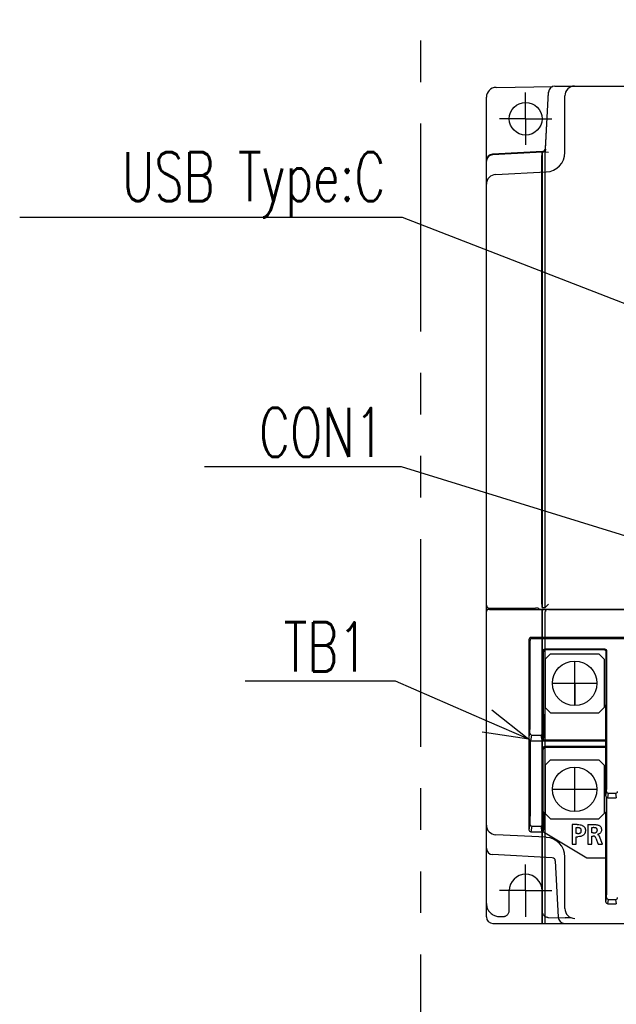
# Model space of a CAD drawing. Header units: millimetres. Extents: x 35 to 906, y -220 to 647.
# Tile 12 of 35: x 243 to 334, y 137 to 288. Entities that reach past the tile are written whole.
import ezdxf
from ezdxf import colors
from ezdxf.entities.mleader import LeaderData, LeaderLine
from ezdxf.math import Vec2, Vec3

# ---------------------------------------------------------------- set-up
doc = ezdxf.new("R2010")
doc.units = ezdxf.units.MM
doc.linetypes.add('PHANTOMX2', pattern=[127, 63.5, -12.7, 12.7, -12.7, 12.7, -12.7])
doc.layers.get('0').update_dxf_attribs({"linetype": 'CONTINUOUS'})
for name, color, linetype in [('10', 3, 'CONTINUOUS'), ('12', 7, 'CONTINUOUS'), ('17', 6, 'CONTINUOUS'), ('18', 1, 'PHANTOMX2'), ('19', 2, 'CONTINUOUS')]:
    doc.layers.add(name, color=color, linetype=linetype)
doc.styles.add('STANDARD1', font='romans.shx', dxfattribs={"width": 0.7, "bigfont": 'extfont.shx'})

# ---------------------------------------------------------------- blocks, each defined once
blk = doc.blocks.new('_OPEN30')
at = {"color": 0, "linetype": 'ByBlock'}
for p, q in [((-1, 0.268), (0, 0)), ((0, 0), (-1, -0.268)), ((0, 0), (-1, 0))]:
    blk.add_line(p, q, dxfattribs=at)

msp = doc.modelspace()

# ---------------------------------------------------------------- linework, layer by layer
at = {"layer": '10'}
for p, q in [((315.99, 277.36), (324.66, 277.51)), ((324.99, 277.57), (412.52, 277.57)), ((314.51, 150.57), (314.51, 275.86)), ((323.54, 267.94), (323.99, 276.63)), ((323.54, 268.02), (323.99, 276.57)), ((323.54, 267.94), (323.51, 267.49)), ((323.07, 267.55), (315.46, 267.15)), ((323.07, 267.47), (315.46, 267.07)), ((323.08, 267.53), (315.48, 267.13)), ((322.99, 198.37), (322.99, 266.97)), ((323.01, 267.47), (323.01, 197.87)), ((323.52, 267.49), (323.51, 267.49)), ((323.51, 197.87), (323.51, 267.49)), ((323.52, 267.49), (324.02, 267.48)), ((315, 197.56), (323, 197.56)), ((315.01, 197.74), (322.02, 197.74)), ((322.57, 197.57), (322.52, 197.71)), ((322.57, 197.56), (322.57, 197.57)), ((343.94, 197.57), (322.57, 197.57)), ((322.99, 197.26), (322.99, 150.07)), ((323.01, 197.56), (323, 197.56)), ((323.01, 197.87), (323.01, 197.87)), ((323.01, 197.87), (323.51, 197.87)), ((323.01, 197.56), (323.01, 197.55)), ((323.01, 197.55), (323.01, 149.57)), ((323.01, 197.55), (323.78, 197.55)), ((323.51, 197.87), (324.02, 198.37)), ((323.51, 149.57), (323.51, 197.25)), ((323.6, 197.46), (323.6, 197.46)), ((323.81, 197.55), (323.8, 197.55)), ((324, 197.56), (339.94, 197.56)), ((324.57, 159.6), (315.46, 160.07)), ((325.04, 159.12), (325.49, 150.52)), ((315.51, 149.57), (421.51, 149.57))]:
    msp.add_line(p, q, dxfattribs=at)
for points in [[(315, 197.56), (314.97, 197.56), (314.95, 197.56), (314.93, 197.56), (314.91, 197.56), (314.89, 197.56), (314.87, 197.55), (314.85, 197.55), (314.84, 197.55), (314.83, 197.55), (314.81, 197.55), (314.8, 197.55), (314.79, 197.55), (314.78, 197.55), (314.76, 197.54), (314.75, 197.54), (314.74, 197.54), (314.72, 197.53), (314.7, 197.53), (314.69, 197.52), (314.67, 197.51), (314.65, 197.5), (314.63, 197.49), (314.62, 197.47), (314.6, 197.46), (314.58, 197.44), (314.57, 197.42), (314.56, 197.4), (314.54, 197.38), (314.53, 197.35), (314.53, 197.33), (314.52, 197.3), (314.52, 197.27), (314.51, 197.25)], [(323.8, 197.55), (323.78, 197.55), (323.77, 197.55), (323.76, 197.54), (323.74, 197.54), (323.73, 197.53), (323.71, 197.53), (323.69, 197.52), (323.68, 197.51), (323.66, 197.5), (323.64, 197.49), (323.62, 197.48), (323.6, 197.46)], [(324, 197.56), (323.97, 197.56), (323.95, 197.56), (323.92, 197.56), (323.9, 197.56), (323.88, 197.56), (323.87, 197.55), (323.85, 197.55), (323.83, 197.55), (323.82, 197.55), (323.81, 197.55)]]:
    msp.add_lwpolyline(points, dxfattribs=at)
for centre, radius, start, end in [((316.01, 275.86), 1.5, 91, 180), ((324.99, 276.57), 1, 90, 177), ((324.99, 276.52), 1, 170.7837, 176.9923), ((323.04, 268.05), 0.5, 273.0079, 356.9921), ((323.04, 267.97), 0.5, 273, 357), ((315.51, 266.15), 1, 93, 180), ((315.51, 266.07), 1, 93, 180), ((315.51, 161.07), 1, 180, 267), ((324.54, 159.1), 0.5, 3, 87), ((315.51, 150.57), 1, 180, 270), ((326.49, 150.57), 1, 183, 270), ((326.49, 150.57), 1, 183, 269.0003)]:
    msp.add_arc(centre, radius, start, end, dxfattribs=at)
for centre, major_axis, ratio, start_param, end_param in [((315.53, 266.14), (-0.726, 0.689), 0.999711, -0.759074, 0.519389), ((323.01, 266.97), (0, 0.501), 0.052336, 0.00275, 1.573547), ((323.06, 268.03), (0.354, -0.354), 0.999724, -0.732901, 0.459046), ((322.02, 197.71), (0.5, 0), 0.052408, 0.017453, 1.570796), ((323.01, 198.37), (0, 0.5), 0.052408, -4.712389, -3.193953), ((323, 197.26), (0, 0.3), 0.052408, 0, 1.570796), ((323.82, 197.25), (0.213, 0.213), 0.997265, 1.570796, 2.357564), ((323.01, 150.07), (0, 0.5), 0.052408, -4.712389, -3.141593), ((323.51, 150.07), (0, 0.5), 0.052408, -3.141593, -3.089233)]:
    msp.add_ellipse(centre, major_axis=major_axis, ratio=ratio, start_param=start_param, end_param=end_param, dxfattribs=at)
msp.add_open_spline([(314.51, 198.21), (314.51, 198.18), (314.52, 198.13), (314.54, 198.05), (314.58, 197.97), (314.63, 197.9), (314.71, 197.83), (314.8, 197.78), (314.9, 197.74), (314.98, 197.74), (315.01, 197.74)], degree=3, knots=[0, 0, 0, 0, 0.105984, 0.213782, 0.325303, 0.442597, 0.567814, 0.702797, 0.847901, 1, 1, 1, 1], dxfattribs=at)
at = {"layer": '12'}
for p, q in [((320.51, 272.57), (320.51, 276.57)), ((326.51, 267.43), (326.51, 276.07)), ((320.51, 272.57), (316.51, 272.57)), ((320.51, 272.57), (320.51, 268.57)), ((320.51, 272.57), (324.51, 272.57)), ((315.94, 264.04), (323.66, 264.43)), ((314.51, 152.61), (314.51, 164.95)), ((323.66, 162.72), (315.94, 163.1)), ((326.51, 151.82), (326.51, 159.72)), ((320.51, 154.57), (320.51, 158.57)), ((320.51, 154.57), (316.51, 154.57)), ((318.01, 151.58), (318.01, 154.57)), ((320.51, 154.57), (324.51, 154.57)), ((320.51, 154.57), (320.51, 150.57)), ((323.01, 151.5), (323.01, 154.57)), ((316.48, 150.61), (317, 150.6)), ((324, 150.48), (326.53, 150.43))]:
    msp.add_line(p, q, dxfattribs=at)
msp.add_lwpolyline([(314.51, 152.61), (314.52, 152.48), (314.53, 152.33), (314.56, 152.18), (314.6, 152.04), (314.65, 151.9), (314.7, 151.76), (314.77, 151.63), (314.85, 151.5), (314.94, 151.38), (315.04, 151.26), (315.14, 151.16), (315.25, 151.06), (315.37, 150.97), (315.5, 150.89), (315.63, 150.82), (315.77, 150.76), (315.91, 150.7), (316.05, 150.66), (316.2, 150.64), (316.35, 150.62), (316.48, 150.61)], dxfattribs=at)
for centre, radius, start, end in [((328.01, 276.07), 1.5, 91, 180), ((323.51, 267.43), 3, 272.8624, 0), ((316.01, 262.55), 1.5, 92.8624, 180), ((316.01, 164.6), 1.5, 180, 267.1376), ((323.51, 159.72), 3, 0, 87.1376)]:
    msp.add_arc(centre, radius, start, end, dxfattribs=at)
msp.add_ellipse((320.51, 272.57), major_axis=(0, 2.5), ratio=1, dxfattribs=at)
for centre, major_axis, ratio, start_param, end_param in [((320.51, 154.57), (0, 2.5), 1, -1.570796, 1.570796), ((323.03, 151.5), (0, 1), 0.01745, 1.570643, 1.605695), ((328.01, 151.82), (0, -1.5), 0.999848, -1.570796, 0)]:
    msp.add_ellipse(centre, major_axis=major_axis, ratio=ratio, start_param=start_param, end_param=end_param, dxfattribs=at)
for points, knots in [([(317, 150.6), (317.05, 150.6), (317.17, 150.61), (317.34, 150.65), (317.5, 150.72), (317.66, 150.82), (317.8, 150.96), (317.92, 151.14), (318, 151.35), (318.01, 151.5), (318.01, 151.58)], [0, 0, 0, 0, 0.108317, 0.217961, 0.330562, 0.447992, 0.57239, 0.705873, 0.84933, 1, 1, 1, 1]), ([(323.01, 151.46), (323.01, 151.38), (323.03, 151.23), (323.11, 151.03), (323.22, 150.85), (323.35, 150.71), (323.5, 150.61), (323.66, 150.54), (323.83, 150.49), (323.94, 150.48), (324, 150.48)], [0, 0, 0, 0, 0.149921, 0.292415, 0.425359, 0.549715, 0.667469, 0.780623, 0.890948, 1, 1, 1, 1]), ([(327.44, 150.43), (327.36, 150.43), (327.21, 150.43), (327.01, 150.43), (326.86, 150.43), (326.76, 150.43), (326.69, 150.43), (326.63, 150.43), (326.58, 150.43), (326.55, 150.43), (326.53, 150.43), (326.53, 150.43)], [0, 0, 0, 0, 0.254212, 0.507818, 0.634192, 0.759987, 0.822479, 0.884435, 0.945184, 0.974614, 1, 1, 1, 1])]:
    msp.add_open_spline(points, degree=3, knots=knots, dxfattribs=at)
at = {"layer": '17'}
for p, q in [((321.01, 192.97), (321.01, 163.87)), ((321.01, 192.97), (321.18, 192.81)), ((321.18, 181.35), (321.18, 192.81)), ((321.31, 193.27), (321.48, 193.11)), ((346.11, 193.27), (321.31, 193.27)), ((321.48, 193.11), (345.95, 193.11)), ((323.11, 191.17), (323.11, 181.35)), ((323.11, 191.17), (323.22, 191.06)), ((332.63, 191.47), (323.41, 191.47)), ((323.41, 191.47), (323.52, 191.36)), ((332.53, 191.36), (323.52, 191.36)), ((332.63, 191.47), (332.52, 191.36)), ((332.93, 191.17), (332.82, 191.06)), ((332.93, 176.44), (332.93, 191.17)), ((323.22, 181.57), (323.22, 191.06)), ((323.51, 189.97), (324.31, 190.77)), ((323.51, 189.97), (323.51, 182.57)), ((324.31, 190.77), (331.71, 190.77)), ((328.01, 182.87), (328.01, 189.67)), ((331.71, 190.77), (332.51, 189.97)), ((332.51, 189.97), (332.51, 182.57)), ((332.82, 183.07), (332.82, 191.06)), ((324.61, 186.27), (331.41, 186.27)), ((328.01, 186.27), (328.01, 182.87)), ((324.31, 181.77), (323.51, 182.57)), ((332.51, 182.57), (331.71, 181.77)), ((332.82, 183.07), (332.78, 182.98)), ((332.78, 177.56), (332.78, 182.98)), ((323.22, 181.57), (323.26, 181.48)), ((323.26, 181.48), (323.26, 177.86)), ((324.31, 181.77), (331.71, 181.77)), ((321.01, 177.77), (321.16, 178.65)), ((321.31, 177.47), (321.46, 178.35)), ((321.46, 178.35), (322.83, 178.35)), ((322.83, 178.35), (322.96, 177.56)), ((323.13, 178.65), (323.26, 177.86)), ((321.18, 177.49), (321.18, 167.42)), ((321.31, 177.47), (332.76, 177.47)), ((332.78, 177.56), (322.96, 177.56)), ((323.1, 176.28), (323.21, 176.17)), ((323.1, 176.28), (323.1, 167.42)), ((323.21, 166.98), (323.21, 176.17)), ((323.4, 176.58), (323.51, 176.47)), ((332.63, 176.58), (323.4, 176.58)), ((332.52, 176.47), (323.51, 176.47)), ((332.63, 176.58), (332.52, 176.47)), ((332.76, 177.47), (332.78, 177.56)), ((332.76, 169.07), (332.76, 177.47)), ((323.51, 173.77), (324.31, 174.57)), ((323.51, 173.77), (323.51, 166.37)), ((324.31, 174.57), (331.71, 174.57)), ((328.01, 166.67), (328.01, 173.47)), ((331.71, 174.57), (332.51, 173.77)), ((332.51, 173.77), (332.51, 166.37)), ((324.61, 170.07), (331.41, 170.07)), ((332.76, 169.07), (332.88, 169.75)), ((332.82, 168.9), (332.82, 166.98)), ((332.93, 160.22), (332.93, 168.81)), ((333.06, 168.77), (333.18, 169.45)), ((333.06, 168.77), (334.36, 168.77)), ((333.18, 169.45), (334.25, 169.45)), ((334.25, 169.45), (334.36, 168.77)), ((323.21, 166.68), (323.21, 166.98)), ((323.21, 166.68), (323.26, 166.57)), ((323.26, 166.57), (323.26, 163.87)), ((324.31, 165.57), (323.51, 166.37)), ((324.31, 165.57), (331.71, 165.57)), ((332.51, 166.37), (331.71, 165.57)), ((332.82, 166.68), (332.76, 166.57)), ((332.76, 152.87), (332.76, 166.57)), ((332.82, 166.98), (332.82, 166.68)), ((321.16, 164.73), (321.01, 163.87)), ((321.46, 164.43), (321.31, 163.57)), ((321.46, 164.43), (322.82, 164.43)), ((322.82, 164.43), (322.96, 163.57)), ((323.12, 164.73), (323.26, 163.87)), ((328.39, 164.67), (327.63, 164.67)), ((327.63, 164.67), (327.63, 161.67)), ((328.23, 164.2), (328.45, 164.2)), ((328.23, 163.28), (328.23, 164.2)), ((330.03, 164.67), (330.78, 164.67)), ((330.03, 164.67), (330.03, 161.67)), ((330.63, 164.2), (330.83, 164.2)), ((330.63, 163.39), (330.63, 164.2)), ((321.31, 163.57), (323.26, 163.57)), ((323.26, 163.57), (329.86, 159.57)), ((328.45, 163.28), (328.23, 163.28)), ((328.23, 162.81), (328.49, 162.81)), ((328.23, 161.67), (328.23, 162.81)), ((330.83, 163.39), (330.63, 163.39)), ((330.63, 162.92), (330.83, 162.92)), ((330.63, 161.67), (330.63, 162.92)), ((331.24, 162.61), (331.61, 161.67)), ((331.48, 163.16), (331.48, 163.16)), ((332.28, 161.67), (331.8, 162.85)), ((327.63, 161.67), (328.23, 161.67)), ((330.03, 161.67), (330.63, 161.67)), ((331.61, 161.67), (332.28, 161.67)), ((329.86, 159.57), (332.76, 159.57)), ((332.76, 152.87), (332.87, 153.53)), ((333.06, 152.57), (333.17, 153.23)), ((333.06, 152.57), (334.36, 152.57)), ((333.17, 153.23), (334.26, 153.23)), ((334.26, 153.23), (334.36, 152.57))]:
    msp.add_line(p, q, dxfattribs=at)
for centre in [(328.01, 186.27), (328.01, 170.07)]:
    msp.add_circle(centre, 3.4, dxfattribs=at)
for centre, start, end in [((321.31, 192.97), 89.9992, 180.0008), ((321.48, 192.81), 90.0053, 179.9947), ((323.41, 191.17), 89.993, 180.007), ((332.63, 191.17), 359.993, 90.007), ((321.46, 178.65), 180.0727, 270.009), ((322.83, 178.65), 269.991, 359.9273), ((323.4, 176.28), 89.993, 180.007), ((332.63, 176.28), 63.0517, 90.005), ((333.18, 169.75), 180.0727, 270.009), ((334.25, 169.75), 269.991, 359.9273), ((321.46, 164.73), 180.0724, 270.0092), ((322.82, 164.73), 269.9908, 359.9276), ((321.31, 163.87), 180.0014, 269.9972), ((333.17, 153.53), 180.0724, 270.0092), ((334.26, 153.53), 269.9908, 359.9276)]:
    msp.add_arc(centre, 0.3, start, end, dxfattribs=at)
for centre, major_axis, ratio, start_param, end_param in [((323.52, 191.06), (0.212, -0.212), 0.999924, 2.356233, 3.926953), ((332.52, 191.06), (-0.212, -0.212), 0.999924, 2.356233, 3.926953), ((321.16, 176.87), (-0.143, 0.949), 0.048886, 0.314585, 0.50169), ((321.31, 177.76), (-0.049, -0.296), 0.998592, -1.218459, -0.186457), ((322.96, 177.86), (-0.049, 0.296), 0.998592, -3.306369, -1.736029), ((321.27, 177.52), (0.303, -0.006), 0.140038, -1.777649, -1.426416), ((323.51, 176.17), (0.212, -0.212), 0.999924, 2.356233, 3.926953), ((332.52, 176.17), (-0.212, -0.212), 0.999924, 2.968323, 3.926953), ((333.06, 169.07), (0.049, 0.296), 0.998592, -4.547156, -2.976816), ((322.96, 163.87), (-0.049, 0.296), 0.998592, -3.306369, -1.736029), ((333.06, 152.87), (0.049, 0.296), 0.998592, -4.547156, -2.976816)]:
    msp.add_ellipse(centre, major_axis=major_axis, ratio=ratio, start_param=start_param, end_param=end_param, dxfattribs=at)
for points, knots in [([(321.16, 178.65), (321.16, 178.65), (321.16, 178.66), (321.16, 178.68), (321.16, 178.7), (321.17, 178.74), (321.17, 178.81), (321.17, 178.9), (321.17, 179.02), (321.17, 179.16), (321.18, 179.32), (321.18, 179.49), (321.18, 179.69), (321.18, 179.97), (321.18, 180.36), (321.18, 180.84), (321.18, 181.18), (321.18, 181.35)], [0, 0, 0, 0, 0.003635, 0.009503, 0.017597, 0.027899, 0.055037, 0.090675, 0.134494, 0.1861, 0.24503, 0.310754, 0.38268, 0.460162, 0.628958, 0.811083, 1, 1, 1, 1]), ([(323.11, 181.35), (323.11, 181.18), (323.11, 180.84), (323.11, 180.36), (323.11, 179.97), (323.12, 179.69), (323.12, 179.49), (323.12, 179.32), (323.12, 179.16), (323.12, 179.02), (323.12, 178.9), (323.13, 178.81), (323.13, 178.74), (323.13, 178.7), (323.13, 178.68), (323.13, 178.66), (323.13, 178.65), (323.13, 178.65)], [0, 0, 0, 0, 0.188911, 0.371035, 0.539832, 0.617314, 0.689241, 0.754965, 0.813896, 0.865503, 0.909322, 0.944961, 0.972099, 0.982402, 0.990497, 0.996365, 1, 1, 1, 1]), ([(332.88, 169.75), (332.88, 169.76), (332.88, 169.78), (332.88, 169.82), (332.89, 169.88), (332.89, 169.94), (332.89, 170.03), (332.9, 170.17), (332.9, 170.38), (332.9, 170.67), (332.91, 171.01), (332.91, 171.41), (332.92, 171.85), (332.92, 172.33), (332.93, 173.03), (332.93, 173.99), (332.93, 175.19), (332.93, 176.02), (332.93, 176.44)], [0, 0, 0, 0, 0.003635, 0.009503, 0.017597, 0.027899, 0.040389, 0.055037, 0.090675, 0.134494, 0.186101, 0.245032, 0.310756, 0.382683, 0.460166, 0.628963, 0.811089, 1, 1, 1, 1]), ([(321.18, 167.42), (321.18, 167.25), (321.18, 166.92), (321.18, 166.43), (321.18, 166.05), (321.17, 165.76), (321.17, 165.57), (321.17, 165.39), (321.17, 165.23), (321.17, 165.09), (321.17, 164.98), (321.16, 164.88), (321.16, 164.82), (321.16, 164.77), (321.16, 164.75), (321.16, 164.74), (321.16, 164.73), (321.16, 164.73)], [0, 0, 0, 0, 0.18891, 0.371035, 0.539833, 0.617315, 0.689242, 0.754966, 0.813897, 0.865504, 0.909324, 0.944962, 0.9721, 0.982403, 0.990497, 0.996365, 1, 1, 1, 1]), ([(323.1, 167.42), (323.1, 167.25), (323.1, 166.92), (323.1, 166.43), (323.1, 166.05), (323.11, 165.76), (323.11, 165.57), (323.11, 165.39), (323.11, 165.23), (323.11, 165.09), (323.11, 164.98), (323.12, 164.88), (323.12, 164.82), (323.12, 164.77), (323.12, 164.75), (323.12, 164.74), (323.12, 164.73), (323.12, 164.73)], [0, 0, 0, 0, 0.18891, 0.371035, 0.539833, 0.617315, 0.689242, 0.754966, 0.813897, 0.865504, 0.909324, 0.944962, 0.9721, 0.982403, 0.990497, 0.996365, 1, 1, 1, 1]), ([(328.39, 164.67), (328.55, 164.67), (328.78, 164.66), (329.07, 164.58), (329.27, 164.5), (329.43, 164.38), (329.53, 164.24), (329.59, 164.12), (329.62, 164.01), (329.64, 163.91), (329.64, 163.83), (329.65, 163.77), (329.64, 163.7), (329.64, 163.62), (329.62, 163.53), (329.6, 163.42), (329.55, 163.29), (329.46, 163.15), (329.31, 163.02), (329.14, 162.92), (328.86, 162.83), (328.64, 162.81), (328.49, 162.81)], [0, 0, 0, 0, 0.136666, 0.200053, 0.259746, 0.316872, 0.374165, 0.404249, 0.436066, 0.470257, 0.488445, 0.507456, 0.526068, 0.543974, 0.577867, 0.609591, 0.63961, 0.696303, 0.751633, 0.808408, 0.868373, 1, 1, 1, 1]), ([(328.45, 163.28), (328.52, 163.28), (328.62, 163.29), (328.76, 163.33), (328.85, 163.37), (328.92, 163.43), (328.97, 163.5), (328.99, 163.56), (329.01, 163.61), (329.01, 163.66), (329.02, 163.7), (329.02, 163.73), (329.02, 163.76), (329.01, 163.8), (329.01, 163.85), (328.99, 163.9), (328.97, 163.97), (328.92, 164.04), (328.85, 164.1), (328.76, 164.15), (328.63, 164.19), (328.52, 164.2), (328.45, 164.2)], [0, 0, 0, 0, 0.130466, 0.191127, 0.248707, 0.304585, 0.36158, 0.391805, 0.423889, 0.458406, 0.476757, 0.495921, 0.515123, 0.53358, 0.568481, 0.601121, 0.632003, 0.690365, 0.747376, 0.805783, 0.867156, 1, 1, 1, 1]), ([(330.78, 164.67), (330.93, 164.67), (331.17, 164.67), (331.46, 164.63), (331.67, 164.57), (331.85, 164.48), (332.05, 164.26), (332.1, 164.02), (332.1, 163.86)], [0, 0, 0, 0, 0.26398, 0.39033, 0.509038, 0.620838, 0.731794, 1, 1, 1, 1]), ([(330.83, 163.39), (330.91, 163.39), (331.02, 163.4), (331.16, 163.42), (331.26, 163.46), (331.35, 163.51), (331.4, 163.57), (331.44, 163.63), (331.45, 163.68), (331.46, 163.73), (331.47, 163.78), (331.47, 163.81), (331.47, 163.84), (331.46, 163.88), (331.45, 163.93), (331.44, 163.98), (331.4, 164.04), (331.35, 164.1), (331.26, 164.14), (331.16, 164.17), (331.02, 164.2), (330.91, 164.2), (330.83, 164.2)], [0, 0, 0, 0, 0.13068, 0.194071, 0.254346, 0.311777, 0.368876, 0.398911, 0.430943, 0.465832, 0.484624, 0.504445, 0.523554, 0.541638, 0.575131, 0.605824, 0.634614, 0.689633, 0.745654, 0.80516, 0.868331, 1, 1, 1, 1]), ([(331.24, 162.61), (331.21, 162.7), (331.15, 162.83), (330.98, 162.91), (330.88, 162.92), (330.83, 162.92)], [0, 0, 0, 0, 0.495321, 0.714625, 1, 1, 1, 1]), ([(332.1, 163.86), (332.1, 163.78), (332.07, 163.61), (331.94, 163.39), (331.74, 163.23), (331.57, 163.18), (331.48, 163.16)], [0, 0, 0, 0, 0.249647, 0.489616, 0.733998, 1, 1, 1, 1]), ([(331.48, 163.16), (331.52, 163.15), (331.59, 163.13), (331.71, 163.02), (331.76, 162.92), (331.8, 162.85)], [0, 0, 0, 0, 0.249096, 0.496992, 1, 1, 1, 1]), ([(332.87, 153.53), (332.87, 153.53), (332.88, 153.56), (332.88, 153.59), (332.88, 153.65), (332.88, 153.72), (332.89, 153.8), (332.89, 153.94), (332.9, 154.15), (332.9, 154.44), (332.9, 154.79), (332.91, 155.18), (332.91, 155.62), (332.92, 156.1), (332.92, 156.81), (332.93, 157.76), (332.93, 158.97), (332.93, 159.8), (332.93, 160.22)], [0, 0, 0, 0, 0.003635, 0.009503, 0.017597, 0.027899, 0.040389, 0.055037, 0.090675, 0.134494, 0.186101, 0.245032, 0.310756, 0.382683, 0.460165, 0.628964, 0.811088, 1, 1, 1, 1])]:
    msp.add_open_spline(points, degree=3, knots=knots, dxfattribs=at)
at = {"layer": '18', "ltscale": 0.5}
msp.add_line((304.51, 49.57), (304.51, 377.57), dxfattribs=at)

# ---------------------------------------------------------------- texts
at = {"layer": '19', "extrusion": (0, 0, -1), "char_height": 7.5, "attachment_point": 7, "text_direction": (-1, 0, 0), "style": 'STANDARD1'}
for insert in [(258.42, 250.12), (258.28, 237.84), (261.38, 196.13)]:
    msp.add_mtext('\\A1;\u3000\u3000\u3000', dxfattribs=dict(at, insert=insert))

# ---------------------------------------------------------------- leaders
at = {"layer": '19'}
ml = msp.add_multileader_mtext('Standard', dxfattribs=at)
ml.set_content('{\\Fromans,extfont|c128;\\W0.7;USB Type:C}', color=256)
ml.set_leader_properties()
ml.set_arrow_properties(name='OPEN30')
ml.build(insert=Vec2(0, 0))
ml.multileader.update_dxf_attribs({"text_left_attachment_type": 6, "text_right_attachment_type": 6, "dogleg_length": 5.89, "arrow_head_size": 7})
ctx = ml.context
ctx.base_point, ctx.char_height, ctx.arrow_head_size, ctx.plane_origin = Vec3(254.92, 257.48), 7.5, 7, Vec3(379.42, 255.62)
ctx.left_attachment, ctx.right_attachment, ctx.text_align_type = 6, 6, 2
notes = []
notes.append((ctx, [(1, (1, 1, 0), (301.68, 257.48), (-1, 0), 0.611, [(0, [(350.42, 238.54)], 0, [])])]))
ctx.mtext.insert, ctx.mtext.alignment, ctx.mtext.flow_direction = Vec3(299.07, 267.48), 3, 5
ml = msp.add_multileader_mtext('Standard', dxfattribs=at)
ml.set_content('\\A1;{\\Fromans,extfont|c128;\\W0.7;CON1}', color=256)
ml.set_leader_properties()
ml.set_arrow_properties(name='OPEN30')
ml.build(insert=Vec2(0, 0))
ml.multileader.update_dxf_attribs({"text_left_attachment_type": 6, "text_right_attachment_type": 6, "dogleg_length": 2.25, "arrow_head_size": 7})
ctx = ml.context
ctx.base_point, ctx.char_height, ctx.arrow_head_size, ctx.plane_origin = Vec3(278.63, 219.37), 7.5, 7, Vec3(396.11, 206.4)
ctx.left_attachment, ctx.right_attachment, ctx.text_align_type = 6, 6, 2
notes.append((ctx, [(1, (1, 1, 0), (301.55, 219.37), (-1, 0), 0.668, [(0, [(367.11, 199.06)], 0, [])])]))
ctx.mtext.insert, ctx.mtext.alignment, ctx.mtext.flow_direction = Vec3(298.88, 228.37), 3, 5
ml = msp.add_multileader_mtext('Standard', dxfattribs=at)
ml.set_content('{\\Fromans,extfont|c128;\\W0.7;TB1}', color=256)
ml.set_leader_properties()
ml.set_arrow_properties(name='OPEN30')
ml.build(insert=Vec2(0, 0))
ml.multileader.update_dxf_attribs({"text_left_attachment_type": 6, "text_right_attachment_type": 6, "arrow_head_size": 7})
ctx = ml.context
ctx.base_point, ctx.char_height, ctx.arrow_head_size, ctx.plane_origin = Vec3(282.61, 186.59), 7.5, 7, Vec3(332.24, 104.74)
ctx.left_attachment, ctx.right_attachment, ctx.text_align_type = 6, 6, 2
notes.append((ctx, [(0, (1, 1, 0), (300.61, 186.59), (-1, 0), 2.25, [(0, [(321.02, 177.7)], 0, [])])]))
ctx.mtext.insert, ctx.mtext.alignment, ctx.mtext.flow_direction = Vec3(296.36, 195.59), 3, 5
for ctx, leaders in notes:
    for number, flags, end, landing, length, lines in leaders:
        leader = LeaderData()
        leader.index, (leader.has_last_leader_line, leader.has_dogleg_vector, leader.attachment_direction) = number, flags
        leader.last_leader_point, leader.dogleg_vector, leader.dogleg_length = Vec3(end), Vec3(landing), length
        for number, points, colour, breaks in lines:
            line = LeaderLine()
            line.index, line.vertices, line.color, line.breaks = number, Vec3.list(points), colors.encode_raw_color(colour), breaks
            leader.lines.append(line)
        ctx.leaders.append(leader)

doc.saveas('drawing.dxf')
